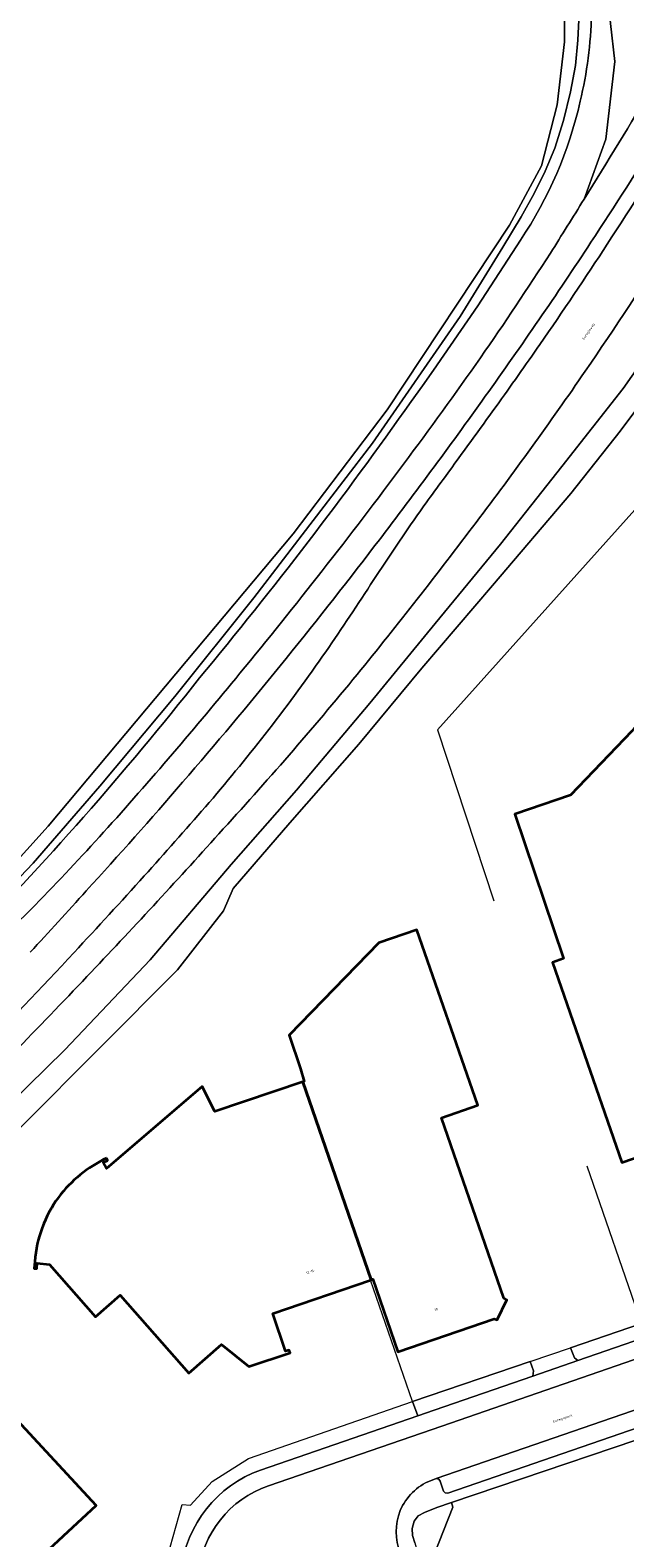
# Model space of a CAD drawing. Header units: metres. Extents: x 197700 to 204338, y 317132 to 325229.
# Tile 59 of 256: x 199010 to 199096, y 319331 to 319549. Entities that reach past the tile are written whole.
import ezdxf
from ezdxf.enums import TextEntityAlignment as Align

# ---------------------------------------------------------------- set-up
doc = ezdxf.new("R2010")
doc.units = ezdxf.units.M
for name, color, linetype, lineweight in [('B-WE-GR-BEPLANTING_CULTUUR_HEESTERS-GV', 90, 'Continuous', 18), ('B-WE-GR-BOUWLAND-GV', 80, 'Continuous', 13), ('B-WE-IE-TERREINAFSCHEIDING_KUNSTMATIG_HEKWERK-G', 20, 'IE-TERREINAFSCHEIDING-KUNSTMATIG', 18), ('B-WE-OG-BEBOUWING-GV', 7, 'Continuous', 35), ('B-WE-OG-BEBOUWING-T18', 10, 'Continuous', 18), ('B-WE-OG-TERREIN_CULTUURSCHEIDING-GV', 7, 'Continuous', 18), ('B-WE-OG-TERREIN_ERF-GV', 7, 'Continuous', 18), ('B-WE-OG-TOPOGRAFIE-T18', 10, 'Continuous', 18), ('B-WE-OG-WATER_GREPPEL-GV', 160, 'Continuous', 18), ('B-WE-OG-WEG-GV', 7, 'Continuous', 18), ('B-WE-VH-VERHARDING_ASFALT-GV', 252, 'Continuous', 18), ('B-WE-VH-VERHARDING_BETONSTRAATSTEEN-GV', 252, 'Continuous', 18), ('B-WE-VH-VERHARDING_TEGEL-GV', 252, 'Continuous', 18)]:
    doc.layers.add(name, color=color, linetype=linetype, lineweight=lineweight)
doc.styles.add('NLCS-ISO-M200-T18', font='NLCS-ISO.ttf', dxfattribs={"height": 0.36})
doc.linetypes.add('IE-TERREINAFSCHEIDING-KUNSTMATIG', pattern='A,4,[82,NLCS.SHX,S=0.75,R=90,X=0,Y=0],4,-2', length=10)

msp = doc.modelspace()

# ---------------------------------------------------------------- linework, layer by layer
at = {"layer": 'B-WE-GR-BEPLANTING_CULTUUR_HEESTERS-GV'}
msp.add_lwpolyline([(199068.687, 319320.051), (199069.079, 319323.014), (199069.007, 319325.893), (199068.615, 319328.461), (199071.326, 319335.283), (199071.128, 319335.97), (199069.038, 319335.264), (199067.233, 319334.534), (199066.313, 319334.056), (199065.731, 319333.27), (199065.437, 319332.195), (199065.5, 319331.191), (199065.826, 319330.134), (199066.307, 319328.427)], dxfattribs=at)
at = {"layer": 'B-WE-GR-BOUWLAND-GV'}
msp.add_lwpolyline([(198994.631, 319413.858), (199012.755, 319433.967), (199048.21, 319476.3), (199061.836, 319494.292), (199079.563, 319521.015), (199084.193, 319529.614), (199086.442, 319538.477), (199087.5, 319547.605), (199087.5, 319556.866), (199085.648, 319567.714), (199083.267, 319572.476), (199079.298, 319576.71), (199061.968, 319591.129), (199050.856, 319601.316), (199041.727, 319609.915), (199041.122, 319610.451), (199041.123, 319610.452), (199035.84, 319615.14), (199029.953, 319620.366), (199025.588, 319624.07), (199021.584, 319626.106), (199017.782, 319628.039), (199002.966, 319606.74)], dxfattribs=at)
at = {"layer": 'B-WE-IE-TERREINAFSCHEIDING_KUNSTMATIG_HEKWERK-G'}
for points in [[(199136.136, 319374.812), (199108.13, 319455.978), (199099.357, 319481.66), (199069.129, 319447.899), (199077.288, 319423.132)], [(199098.664, 319361.905), (199090.766, 319384.705)], [(199065.512, 319350.589), (199059.426, 319368.2)], [(199088.371, 319358.392), (199098.664, 319361.905)], [(199082.557, 319356.407), (199088.371, 319358.392)], [(199065.512, 319350.589), (199082.557, 319356.407)], [(199029.107, 319324.848), (199032.135, 319335.7), (199033.35, 319335.607), (199036.508, 319339.018), (199041.76, 319342.369), (199065.512, 319350.589)]]:
    msp.add_lwpolyline(points, dxfattribs=at)
at = {"layer": 'B-WE-OG-BEBOUWING-GV'}
for points in [[(199094.182, 319389.961), (199095.809, 319385.233), (199115.179, 319391.897), (199106.15, 319418.28), (199111.443, 319420.062), (199109.211, 319426.445), (199109.748, 319426.646), (199101.15, 319451.5), (199099.916, 319451.073), (199097.231, 319447.71), (199088.36, 319438.467), (199080.308, 319435.702), (199087.359, 319414.783), (199085.762, 319414.217)], [(199049.61, 319396.904), (199059.514, 319368.23), (199059.744, 319368.309), (199063.362, 319357.79), (199077.304, 319362.586), (199077.762, 319362.42), (199079.147, 319365.357), (199078.713, 319365.562), (199069.722, 319391.721), (199074.946, 319393.536), (199066.15, 319418.962), (199060.612, 319417.046), (199047.661, 319403.661), (199049.28, 319398.819), (199049.832, 319396.979)], [(199011.054, 319307.921), (199001.306, 319318.492), (199019.709, 319335.542), (198995.65, 319361.521), (198952.873, 319322.065), (198951.133, 319322.974), (198942.774, 319315.229), (198944.13, 319313.764), (198940.479, 319310.382), (198943.798, 319306.655), (198942.338, 319305.319), (198943.791, 319303.732), (198951.288, 319295.656), (198952.694, 319294.138), (198954.127, 319295.466), (198964.549, 319284.328), (198965.924, 319285.616), (198970.83, 319280.373), (198972.614, 319278.468), (198974.803, 319280.518), (198976.956, 319278.219), (198979.293, 319280.406), (198980.25, 319279.384)]]:
    msp.add_lwpolyline(points, close=True, dxfattribs=at)
for points in [[(199059.514, 319368.23), (199049.61, 319396.904), (199036.901, 319392.607), (199035.072, 319396.252), (199021.21, 319384.354), (199020.728, 319385.212), (199021.359, 319385.521), (199021.183, 319385.853)], [(199010.808, 319370.911), (199010.755, 319369.88), (199011.141, 319369.857), (199011.188, 319370.664), (199012.944, 319370.455), (199019.613, 319362.857), (199023.199, 319366.005), (199033.116, 319354.707), (199037.852, 319358.865), (199041.814, 319355.668), (199047.794, 319357.653), (199047.659, 319358.061), (199047.108, 319357.878), (199045.294, 319363.345), (199059.426, 319368.2), (199059.514, 319368.23)]]:
    msp.add_lwpolyline(points, dxfattribs=at)
for points in [[(199021.183, 319385.853, 0.1207555), (199014.251, 319380.183)], [(199014.251, 319380.183, 0.1398265), (199010.808, 319370.911)]]:
    msp.add_lwpolyline(points, format="xyb", dxfattribs=at)
at = {"layer": 'B-WE-OG-TERREIN_CULTUURSCHEIDING-GV'}
for points in [[(199090.333, 319524.786), (199093.489, 319533.499), (199094.815, 319544.745), (199094.15, 319550.267), (199093.565, 319557.188), (199091.284, 319564.85), (199090.188, 319568.584), (199088.983, 319572.047), (199086.842, 319575.701), (199084.008, 319579.073), (199080.035, 319583.054), (199056.75, 319604.752), (199045.901, 319615.34), (199041.123, 319610.452), (199041.122, 319610.451), (199041.727, 319609.915)], [(199041.727, 319609.915), (199050.856, 319601.316), (199061.968, 319591.129), (199079.298, 319576.71), (199083.267, 319572.476), (199085.648, 319567.714), (199087.5, 319556.866), (199087.5, 319547.605), (199086.442, 319538.477), (199084.193, 319529.614), (199079.563, 319521.015), (199061.836, 319494.292), (199048.21, 319476.3), (199012.755, 319433.967), (198994.631, 319413.858), (198964.998, 319386.606), (198932.851, 319359.222), (198909.568, 319341.23), (198891.179, 319328.265)], [(199000.108, 319417.645), (199010.567, 319428.607), (199020.248, 319439.74), (199031.093, 319452.733), (199042.53, 319467.017), (199059.706, 319489.449), (199072.401, 319507.798), (199078.592, 319517.856), (199081.222, 319522.227), (199083.095, 319525.617), (199084.714, 319528.868), (199086.115, 319532.198), (199087.381, 319536.185), (199088.394, 319540.366), (199089.088, 319544.151), (199089.45, 319547.853), (199089.636, 319551.732)], [(199081.125, 319518.869), (199074.952, 319509.353), (199068.538, 319500), (199066.929, 319497.732), (199065.307, 319495.476)], [(199059.444, 319468.965), (199062.385, 319473.363), (199065.325, 319477.762)]]:
    msp.add_lwpolyline(points, dxfattribs=at)
for points in [[(199091.39, 319551.573, -0.0554894), (199089.776, 319538.993)], [(199089.776, 319538.993, -0.0936154), (199081.125, 319518.869)], [(199101.566, 319534.616, -0.0070639), (199091.339, 319518.551)], [(199093.702, 319518.298, 0.0071764), (199104.118, 319534.763)], [(199085.474, 319516.979, 0.0013029), (199090.333, 319524.786)], [(199075.331, 319501.821, 0.0090481), (199085.474, 319516.979)], [(199091.339, 319518.551, -0.009967), (199076.043, 319496.24)], [(199083.944, 319503.759, 0.0067795), (199093.702, 319518.298)], [(199077.602, 319494.748, 0.0034278), (199083.944, 319503.759)], [(199064.197, 319486.412, 0.0092276), (199075.331, 319501.821)], [(199065.307, 319495.476, -0.020001), (199034.66, 319455.427)], [(199076.043, 319496.24, -0.0087758), (199060.023, 319474.555)], [(199070.257, 319484.63, -0.0014407), (199077.602, 319494.748)], [(199052.413, 319470.945, 0.0064284), (199064.197, 319486.412)], [(199065.325, 319477.762, -0.0074788), (199070.257, 319484.63)], [(199060.023, 319474.555, -0.0068613), (199046.354, 319457.187)], [(199040.524, 319456.108, 0.006136), (199052.413, 319470.945)], [(199052.483, 319458.572, 0.0104876), (199059.444, 319468.965)], [(199044.163, 319447.274, 0.0131424), (199052.483, 319458.572)], [(199030.756, 319444.428, 0.0047594), (199040.524, 319456.108)], [(199046.354, 319457.187, -0.0077683), (199032.209, 319440.311)], [(199034.66, 319455.427, -0.0278701), (199000, 319416.101)], [(199035.527, 319436.737, 0.0098589), (199044.163, 319447.274)], [(199020.786, 319433.075, 0.0059583), (199030.756, 319444.428)], [(199032.209, 319440.311, -0.0067025), (199018.266, 319424.573)], [(199026.656, 319426.741, 0.0037593), (199035.527, 319436.737)], [(199010.877, 319422.521, 0.008063), (199020.786, 319433.075)], [(199016.502, 319415.661, 0.0044308), (199026.656, 319426.741)], [(199018.266, 319424.573, -0.0027615), (199010.154, 319415.684)], [(199002.121, 319414.121, 0.0118906), (199010.877, 319422.521)], [(199001.976, 319400.465, 0.0086806), (199016.502, 319415.661)]]:
    msp.add_lwpolyline(points, format="xyb", dxfattribs=at)
for points in [[(199119.424, 319366.913), (199119.443, 319367.527), (199118.965, 319368.898), (199098.664, 319361.905), (199088.371, 319358.392), (199088.95, 319356.907), (199089.425, 319356.53), (199104.228, 319361.654)], [(199082.932, 319354.283), (199082.995, 319355.051), (199082.557, 319356.407), (199065.512, 319350.589), (199066.252, 319348.513), (199068.625, 319349.331)]]:
    msp.add_lwpolyline(points, close=True, dxfattribs=at)
at = {"layer": 'B-WE-OG-TERREIN_ERF-GV'}
for points in [[(199105.095, 319510.38), (199095.98, 319497.368), (199087.14, 319486.089), (199078.243, 319474.823), (199068.805, 319463.335), (199059.323, 319451.789), (199048.702, 319439.178), (199039.245, 319428.401), (199027.523, 319414.611), (199015.187, 319401.566), (198996.338, 319383.119)], [(198997.595, 319379.139), (199031.476, 319413.158), (199038.123, 319421.714), (199039.531, 319424.929), (199047.724, 319434.434), (199057.727, 319445.823), (199066.841, 319456.844), (199077.089, 319468.82), (199088.435, 319482.136), (199095.56, 319491.18), (199103.764, 319502.203)], [(199103.764, 319502.203), (199095.56, 319491.18), (199088.435, 319482.136), (199077.089, 319468.82), (199066.841, 319456.844), (199057.727, 319445.823), (199047.724, 319434.434), (199039.531, 319424.929), (199038.123, 319421.714), (199031.476, 319413.158), (198997.595, 319379.139)], [(199021.183, 319385.853), (199021.359, 319385.521), (199020.728, 319385.212), (199021.21, 319384.354), (199035.072, 319396.252), (199036.901, 319392.607), (199049.61, 319396.904), (199049.832, 319396.979), (199049.28, 319398.819), (199047.661, 319403.661), (199060.612, 319417.046), (199066.15, 319418.962), (199074.946, 319393.536), (199069.722, 319391.721), (199078.713, 319365.562), (199079.147, 319365.357), (199077.762, 319362.42), (199077.304, 319362.586), (199063.362, 319357.79), (199059.744, 319368.309), (199059.514, 319368.23), (199059.426, 319368.2), (199045.294, 319363.345), (199047.108, 319357.878), (199047.659, 319358.061), (199047.794, 319357.653), (199041.814, 319355.668), (199037.852, 319358.865), (199033.116, 319354.707), (199023.199, 319366.005), (199019.613, 319362.857), (199012.944, 319370.455), (199011.188, 319370.664), (199011.141, 319369.857), (199010.755, 319369.88), (199010.808, 319370.911)], [(199043.512, 319340.677), (199066.252, 319348.513), (199065.512, 319350.589), (199082.557, 319356.407), (199082.995, 319355.051), (199082.932, 319354.283), (199089.425, 319356.53), (199088.95, 319356.907), (199088.371, 319358.392), (199098.664, 319361.905)], [(199116.076, 319324.887), (199107.966, 319348.409), (199071.128, 319335.97), (199071.326, 319335.283), (199068.615, 319328.461)]]:
    msp.add_lwpolyline(points, dxfattribs=at)
for points in [[(199099.916, 319451.073), (199101.15, 319451.5), (199109.748, 319426.646), (199109.211, 319426.445), (199111.443, 319420.062), (199106.15, 319418.28), (199115.179, 319391.897), (199095.809, 319385.233), (199094.182, 319389.961), (199085.762, 319414.217), (199087.359, 319414.783), (199080.308, 319435.702), (199088.36, 319438.467), (199097.231, 319447.71)], [(199011.054, 319307.921), (198980.25, 319279.384), (198979.293, 319280.406), (198976.956, 319278.219), (198974.803, 319280.518), (198972.614, 319278.468), (198970.83, 319280.373), (198965.924, 319285.616), (198964.549, 319284.328), (198954.127, 319295.466), (198952.694, 319294.138), (198951.288, 319295.656), (198943.791, 319303.732), (198942.338, 319305.319), (198943.798, 319306.655), (198940.479, 319310.382), (198944.13, 319313.764), (198942.774, 319315.229), (198951.133, 319322.974), (198952.873, 319322.065), (198995.65, 319361.521), (199019.709, 319335.542), (199001.306, 319318.492)]]:
    msp.add_lwpolyline(points, close=True, dxfattribs=at)
for points in [[(199014.251, 319380.183, -0.1207555), (199021.183, 319385.853)], [(199010.808, 319370.911, -0.1398265), (199014.251, 319380.183)], [(199031.99, 319326.144, -0.2847597), (199043.512, 319340.677)]]:
    msp.add_lwpolyline(points, format="xyb", dxfattribs=at)
at = {"layer": 'B-WE-OG-WATER_GREPPEL-GV'}
for points in [[(199089.636, 319551.732), (199089.45, 319547.853), (199089.088, 319544.151), (199088.394, 319540.366), (199087.381, 319536.185), (199086.115, 319532.198), (199084.714, 319528.868), (199083.095, 319525.617), (199081.222, 319522.227), (199078.592, 319517.856), (199072.401, 319507.798), (199059.706, 319489.449), (199042.53, 319467.017), (199031.093, 319452.733), (199020.248, 319439.74), (199010.567, 319428.607), (199000.108, 319417.645)], [(199065.307, 319495.476), (199066.929, 319497.732), (199068.538, 319500), (199074.952, 319509.353), (199081.125, 319518.869)]]:
    msp.add_lwpolyline(points, dxfattribs=at)
for points in [[(199089.776, 319538.993, 0.0554894), (199091.39, 319551.573)], [(199081.125, 319518.869, 0.0936154), (199089.776, 319538.993)], [(199034.66, 319455.427, 0.020001), (199065.307, 319495.476)], [(199000, 319416.101, 0.0278701), (199034.66, 319455.427)]]:
    msp.add_lwpolyline(points, format="xyb", dxfattribs=at)
at = {"layer": 'B-WE-OG-WEG-GV'}
for points in [[(199047.217, 319616.686), (199045.901, 319615.34), (199056.75, 319604.752), (199080.035, 319583.054), (199084.008, 319579.073), (199086.842, 319575.701), (199088.983, 319572.047), (199090.188, 319568.584), (199091.284, 319564.85), (199093.565, 319557.188), (199094.15, 319550.267), (199094.815, 319544.745), (199093.489, 319533.499), (199090.333, 319524.786)], [(198996.338, 319383.119), (199015.187, 319401.566), (199027.523, 319414.611), (199039.245, 319428.401), (199048.702, 319439.178), (199059.323, 319451.789), (199068.805, 319463.335), (199078.243, 319474.823), (199087.14, 319486.089), (199095.98, 319497.368), (199105.095, 319510.38)]]:
    msp.add_lwpolyline(points, dxfattribs=at)
for points in [[(199090.333, 319524.786, 0.0027445), (199100.33, 319541.146)], [(199103.135, 319519.06, -0.0093597), (199090.51, 319499.874)], [(199090.51, 319499.874, -0.0118489), (199074.701, 319477.974)], [(199074.701, 319477.974, -0.0096035), (199057.481, 319455.929)], [(199057.481, 319455.929, -0.0134114), (199037.466, 319432.852)], [(199037.466, 319432.852, -0.0073901), (199018.371, 319412.163)], [(199018.371, 319412.163, -0.0074054), (198996.948, 319390.237)]]:
    msp.add_lwpolyline(points, format="xyb", dxfattribs=at)
at = {"layer": 'B-WE-VH-VERHARDING_ASFALT-GV'}
for points in [[(199100.33, 319541.146, -0.0027445), (199090.333, 319524.786)], [(199091.339, 319518.551, 0.0070639), (199101.566, 319534.616)], [(199104.118, 319534.763, -0.0071764), (199093.702, 319518.298)], [(199090.333, 319524.786, -0.0013029), (199085.474, 319516.979)], [(199090.51, 319499.874, 0.0093597), (199103.135, 319519.06)], [(199085.474, 319516.979, -0.0090481), (199075.331, 319501.821)], [(199076.043, 319496.24, 0.009967), (199091.339, 319518.551)], [(199093.702, 319518.298, -0.0067795), (199083.944, 319503.759)], [(199083.944, 319503.759, -0.0034278), (199077.602, 319494.748)], [(199075.331, 319501.821, -0.0092276), (199064.197, 319486.412)], [(199074.701, 319477.974, 0.0118489), (199090.51, 319499.874)], [(199060.023, 319474.555, 0.0087758), (199076.043, 319496.24)], [(199077.602, 319494.748, 0.0014407), (199070.257, 319484.63)], [(199064.197, 319486.412, -0.0064284), (199052.413, 319470.945)], [(199070.257, 319484.63, 0.0074788), (199065.325, 319477.762)], [(199057.481, 319455.929, 0.0096035), (199074.701, 319477.974)], [(199046.354, 319457.187, 0.0068613), (199060.023, 319474.555)], [(199052.413, 319470.945, -0.006136), (199040.524, 319456.108)], [(199059.444, 319468.965, -0.0104876), (199052.483, 319458.572)], [(199052.483, 319458.572, -0.0131424), (199044.163, 319447.274)], [(199040.524, 319456.108, -0.0047594), (199030.756, 319444.428)], [(199032.209, 319440.311, 0.0077683), (199046.354, 319457.187)], [(199037.466, 319432.852, 0.0134114), (199057.481, 319455.929)], [(199044.163, 319447.274, -0.0098589), (199035.527, 319436.737)], [(199030.756, 319444.428, -0.0059583), (199020.786, 319433.075)], [(199018.266, 319424.573, 0.0067025), (199032.209, 319440.311)], [(199035.527, 319436.737, -0.0037593), (199026.656, 319426.741)], [(199020.786, 319433.075, -0.008063), (199010.877, 319422.521)], [(199018.371, 319412.163, 0.0073901), (199037.466, 319432.852)], [(199026.656, 319426.741, -0.0044308), (199016.502, 319415.661)], [(199010.154, 319415.684, 0.0027615), (199018.266, 319424.573)], [(199010.877, 319422.521, -0.0118906), (199002.121, 319414.121)], [(199016.502, 319415.661, -0.0086806), (199001.976, 319400.465)], [(198996.948, 319390.237, 0.0074054), (199018.371, 319412.163)], [(199044.648, 319338.376, 0.6442231), (199041.93, 319311.069)], [(199063.493, 319329.393, -0.4184326), (199068.846, 319339.397)]]:
    msp.add_lwpolyline(points, format="xyb", dxfattribs=at)
for points in [[(199065.325, 319477.762), (199062.385, 319473.363), (199059.444, 319468.965)], [(199068.846, 319339.397), (199068.941, 319339.43), (199107.156, 319352.616), (199105, 319359.272), (199069.725, 319347.038), (199044.648, 319338.376)]]:
    msp.add_lwpolyline(points, dxfattribs=at)
at = {"layer": 'B-WE-VH-VERHARDING_BETONSTRAATSTEEN-GV'}
msp.add_lwpolyline([(199044.648, 319338.376), (199069.725, 319347.038), (199105, 319359.272), (199104.228, 319361.654), (199089.425, 319356.53), (199082.932, 319354.283), (199068.625, 319349.331), (199066.252, 319348.513), (199043.512, 319340.677)], dxfattribs=at)
msp.add_lwpolyline([(199107.156, 319352.616), (199068.941, 319339.43), (199069.291, 319339.368), (199069.492, 319339.075), (199070.011, 319337.634), (199070.239, 319337.352), (199070.598, 319337.303), (199107.941, 319350.194)], close=True, dxfattribs=at)
for points in [[(199043.512, 319340.677, 0.2847597), (199031.99, 319326.144)], [(199041.93, 319311.069, -0.6442231), (199044.648, 319338.376)]]:
    msp.add_lwpolyline(points, format="xyb", dxfattribs=at)
at = {"layer": 'B-WE-VH-VERHARDING_TEGEL-GV'}
for points in [[(199065.826, 319330.134), (199065.5, 319331.191), (199065.437, 319332.195), (199065.731, 319333.27), (199066.313, 319334.056), (199067.233, 319334.534), (199069.038, 319335.264), (199071.128, 319335.97), (199107.966, 319348.409), (199109.35, 319348.876), (199145.805, 319361.467), (199145.276, 319362.761), (199144.846, 319362.967), (199108.856, 319350.51), (199107.941, 319350.194), (199070.598, 319337.303), (199070.239, 319337.352), (199070.011, 319337.634), (199069.492, 319339.075), (199069.291, 319339.368), (199068.941, 319339.43)], [(199068.941, 319339.43), (199068.846, 319339.397)]]:
    msp.add_lwpolyline(points, dxfattribs=at)
msp.add_lwpolyline([(199068.846, 319339.397, 0.4184326), (199063.493, 319329.393)], format="xyb", dxfattribs=at)

# ---------------------------------------------------------------- texts
at = {"layer": 'B-WE-OG-BEBOUWING-T18', "style": 'NLCS-ISO-M200-T18'}
for s, p in [('12-14', (199050.688, 319369.428)), ('10', (199068.92, 319363.932))]:
    msp.add_text(s, height=0.36, rotation=18.9, dxfattribs=at).set_placement(p, align=Align.MIDDLE)
at = {"layer": 'B-WE-OG-TOPOGRAFIE-T18', "style": 'NLCS-ISO-M200-T18'}
for s, rotation, p in [('Euregioweg', 55.8, (199091.01, 319505.611)), ('Euregiopark', 19.1, (199087.25, 319348.108))]:
    msp.add_text(s, height=0.36, rotation=rotation, dxfattribs=at).set_placement(p, align=Align.MIDDLE)

doc.saveas('drawing.dxf')
